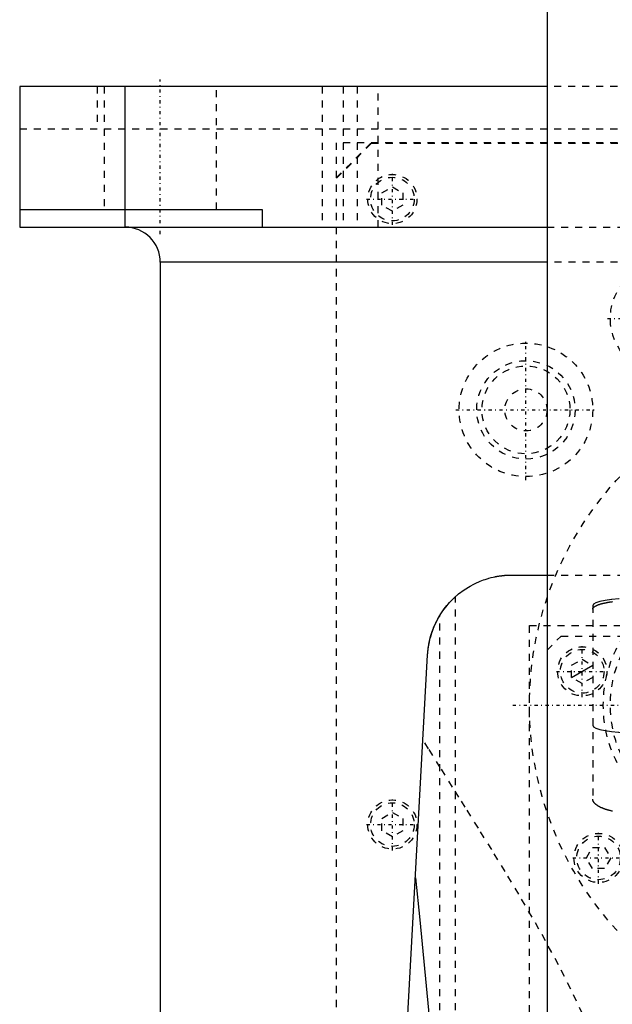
# Model space of a CAD drawing. Extents: x -120 to 120, y -136 to 715.
# Tile 6 of 11: x -120 to -36, y 257 to 398. Entities that reach past the tile are written whole.
import ezdxf

# ---------------------------------------------------------------- set-up
doc = ezdxf.new("R2010")
doc.units = 0
doc.linetypes.add('CENTER', pattern=[1.5, 0.45, -0.5, 0.05, -0.5])
doc.linetypes.add('DASHED', pattern=[2, 1, -1])
for name, color, linetype in [('AM_0', 7, 'CONTINUOUS'), ('AM_10', 7, 'CONTINUOUS'), ('AM_3', 7, 'DASHED'), ('AM_7', 7, 'CENTER')]:
    doc.layers.add(name, color=color, linetype=linetype)

msp = doc.modelspace()

# ---------------------------------------------------------------- linework, layer by layer
at = {"layer": 'AM_0', "color": 7, "linetype": 'CONTINUOUS'}
for p, q in [((-45, 435.75), (-45, 256.2)), ((-120, 388), (-120, 368)), ((-45, 388), (-120, 388)), ((-105, 368), (-105, 388)), ((-120, 370.5), (-85.5, 370.5)), ((-85.5, 370.5), (-85.5, 368)), ((-120, 368), (-45, 368)), ((-100, 363), (-100, 25)), ((-45.04, 363), (-100, 363)), ((-50, 318.5), (-45, 318.5)), ((-72.48, 116.6), (-61.98, 307.16))]:
    msp.add_line(p, q, dxfattribs=at)
for points in [[(-61.98, 307.16, 0), (-61.96, 307.53, 0), (-61.87, 308.27, 0), (-61.74, 309.01, 0), (-61.65, 309.37, 0), (-61.55, 309.74, 0), (-61.32, 310.47, 0), (-61.04, 311.19, 0), (-60.71, 311.91, 0), (-60.33, 312.6, 0), (-59.9, 313.28, 0), (-59.66, 313.62, 0), (-59.41, 313.95, 0), (-58.86, 314.59, 0), (-58.25, 315.21, 0), (-57.57, 315.81, 0), (-56.8, 316.39, 0), (-55.93, 316.93, 0), (-55.41, 317.21, 0), (-55.32, 317.26, 0), (-55.13, 317.35, 0), (-54.93, 317.44, 0), (-54.82, 317.49, 0), (-54.72, 317.53, 0), (-54.5, 317.63, 0), (-54.27, 317.71, 0), (-54.03, 317.8, 0), (-53.79, 317.89, 0), (-53.53, 317.97, 0), (-53.39, 318.01, 0), (-53.26, 318.05, 0), (-52.97, 318.13, 0), (-52.67, 318.2, 0), (-52.49, 318.24, 0), (-52.44, 318.25, 0), (-52.38, 318.26, 0), (-52.36, 318.27, 0), (-52.33, 318.27, 0), (-52.27, 318.28, 0), (-52.21, 318.29, 0), (-52.15, 318.31, 0), (-52.09, 318.32, 0), (-52.03, 318.33, 0), (-52, 318.33, 0), (-51.97, 318.34, 0), (-51.91, 318.35, 0), (-51.84, 318.36, 0), (-51.78, 318.37, 0), (-51.71, 318.38, 0), (-51.64, 318.39, 0), (-51.61, 318.39, 0), (-51.57, 318.4, 0), (-51.5, 318.41, 0), (-51.43, 318.41, 0), (-51.4, 318.42, 0), (-51.36, 318.42, 0), (-51.29, 318.43, 0), (-51.21, 318.44, 0), (-51.18, 318.44, 0), (-51.14, 318.45, 0), (-51.06, 318.45, 0), (-50.99, 318.46, 0), (-50.91, 318.47, 0), (-50.83, 318.47, 0), (-50.76, 318.48, 0), (-50.72, 318.48, 0), (-50.68, 318.48, 0), (-50.6, 318.48, 0), (-50.52, 318.49, 0), (-50.44, 318.49, 0), (-50.36, 318.49, 0), (-50.28, 318.5, 0), (-50.24, 318.5, 0), (-50.2, 318.5, 0), (-50.12, 318.5, 0), (-50.04, 318.5, 0), (-50, 318.5, 0)], [(-60.27, 312.71, 0), (-60.18, 312.86, 0), (-59.99, 313.14, 0), (-59.8, 313.42, 0), (-59.71, 313.56, 0), (-59.61, 313.69, 0), (-59.42, 313.93, 0), (-59.24, 314.16, 0), (-59.07, 314.36, 0), (-58.91, 314.54, 0), (-58.76, 314.7, 0), (-58.69, 314.78, 0), (-58.62, 314.85, 0), (-58.49, 314.99, 0), (-58.37, 315.1, 0), (-58.26, 315.2, 0), (-58.18, 315.28, 0), (-58.11, 315.35, 0), (-58.08, 315.37, 0), (-58.05, 315.4, 0), (-58.02, 315.43, 0), (-58, 315.44, 0), (-58, 315.44, 0)], [(-61.98, 307.16, 0), (-61.97, 307.32, 0), (-61.94, 307.65, 0), (-61.91, 307.97, 0), (-61.89, 308.13, 0), (-61.86, 308.3, 0), (-61.81, 308.62, 0), (-61.75, 308.94, 0), (-61.68, 309.26, 0), (-61.6, 309.57, 0), (-61.51, 309.89, 0), (-61.47, 310.04, 0), (-61.42, 310.2, 0), (-61.31, 310.51, 0), (-61.2, 310.81, 0), (-61.08, 311.11, 0), (-60.95, 311.41, 0), (-60.81, 311.71, 0), (-60.74, 311.86, 0), (-60.66, 312, 0), (-60.51, 312.29, 0), (-60.35, 312.57, 0), (-60.27, 312.71, 0)], [(-63.73, 275.44, 0), (-63.09, 269.45, 0), (-61.84, 256.58, 0), (-60.6, 242.59, 0), (-60, 235.17, 0)]]:
    msp.add_polyline3d(points, dxfattribs=at)
msp.add_arc((-105, 363), 5, 0, 90, dxfattribs=at)
at = {"layer": 'AM_10', "color": 7, "linetype": 'CONTINUOUS'}
msp.add_line((-41.5, 303.93), (-38.5, 305.67), dxfattribs=at)
at = {"layer": 'AM_3', "color": 6, "linetype": 'DASHED'}
for p, q in [((-108.97, 388), (-108.97, 382)), ((-108, 388), (-108, 370.5)), ((-92, 370.5), (-92, 388)), ((-77, 388), (-77, 368)), ((-74, 388), (-74, 368)), ((-72, 388), (-72, 368)), ((-69, 368), (-69, 388)), ((45, 388), (-45, 388)), ((-120, 382), (120, 382)), ((-75, 375), (-70, 380)), ((75, 380), (-75, 380)), ((-75, 380), (-75, 68)), ((-74.95, 374.95), (-69.95, 379.95)), ((-69.95, 379.95), (69.95, 379.95)), ((-74.95, 69.05), (-74.95, 374.95)), ((-68.5, 372.87), (-67, 373.73)), ((-68.5, 371.13), (-68.5, 372.87)), ((-67, 373.73), (-65.5, 372.87)), ((-65.5, 372.87), (-65.5, 371.13)), ((-67, 370.27), (-68.5, 371.13)), ((-65.5, 371.13), (-67, 370.27)), ((-45, 368), (45, 368)), ((45.04, 363), (-45.04, 363)), ((-45, 318.5), (45, 318.5)), ((-58, 116.6), (-58, 315.44)), ((-38.5, 314.14), (-38.5, 286.63)), ((-60.27, 116.6), (-60.27, 312.71)), ((-47.5, 218.3), (-47.5, 311.3)), ((-47.5, 311.3), (47.5, 311.3)), ((-45, 307.8), (-43, 309.8)), ((-43, 309.8), (44, 309.8)), ((-41.5, 305.67), (-40, 306.53)), ((-41.5, 303.93), (-41.5, 305.67)), ((-40, 306.53), (-38.5, 305.67)), ((-40, 303.07), (-41.5, 303.93)), ((-38.5, 303.93), (-40, 303.07)), ((-68.5, 283.87), (-67, 284.73)), ((-67, 284.73), (-65.5, 283.87)), ((-68.5, 282.13), (-68.5, 283.87)), ((-65.5, 283.87), (-65.5, 282.13)), ((-67, 281.27), (-68.5, 282.13)), ((-65.5, 282.13), (-67, 281.27)), ((-39.4, 278.25), (-38.54, 279.75)), ((-38.54, 279.75), (-36.81, 279.75)), ((-36.81, 279.75), (-35.94, 278.25)), ((-38.54, 276.75), (-39.4, 278.25)), ((-35.94, 278.25), (-36.81, 276.75)), ((-36.81, 276.75), (-38.54, 276.75))]:
    msp.add_line(p, q, dxfattribs=at)
for points in [[(-32.5, 315.18), (-33.67, 315.16), (-34.8, 315.1), (-35.83, 315.01), (-36.74, 314.88), (-37.49, 314.72), (-38.04, 314.54), (-38.38, 314.34), (-38.5, 314.14)], [(-38.5, 297.12), (-38.38, 296.92), (-38.04, 296.72), (-37.49, 296.54), (-36.74, 296.39), (-35.83, 296.26), (-34.8, 296.16), (-33.67, 296.1), (-32.5, 296.08)]]:
    msp.add_lwpolyline(points, dxfattribs=at)
for points in [[(-38.5, 313.64, 0), (-38.5, 313.65, 0), (-38.5, 313.67, 0), (-38.5, 313.69, 0), (-38.49, 313.7, 0), (-38.49, 313.71, 0), (-38.49, 313.73, 0), (-38.48, 313.74, 0), (-38.47, 313.76, 0), (-38.47, 313.78, 0), (-38.46, 313.8, 0), (-38.45, 313.81, 0), (-38.45, 313.82, 0), (-38.43, 313.84, 0), (-38.42, 313.85, 0), (-38.4, 313.87, 0), (-38.39, 313.89, 0), (-38.37, 313.91, 0), (-38.36, 313.92, 0), (-38.35, 313.93, 0), (-38.33, 313.95, 0), (-38.31, 313.96, 0), (-38.3, 313.97, 0), (-38.29, 313.98, 0), (-38.26, 314, 0), (-38.24, 314.02, 0), (-38.23, 314.03, 0), (-38.21, 314.04, 0), (-38.18, 314.05, 0), (-38.16, 314.07, 0), (-38.12, 314.09, 0), (-38.09, 314.11, 0), (-38.06, 314.12, 0), (-38.04, 314.13, 0), (-38.03, 314.14, 0), (-37.99, 314.16, 0), (-37.95, 314.18, 0), (-37.92, 314.19, 0), (-37.88, 314.21, 0), (-37.84, 314.23, 0), (-37.82, 314.24, 0), (-37.8, 314.24, 0), (-37.76, 314.26, 0), (-37.71, 314.28, 0), (-37.67, 314.29, 0), (-37.62, 314.31, 0), (-37.58, 314.32, 0), (-37.55, 314.33, 0), (-37.53, 314.34, 0), (-37.48, 314.36, 0), (-37.43, 314.37, 0), (-37.38, 314.39, 0), (-37.33, 314.4, 0), (-37.28, 314.42, 0), (-37.25, 314.42, 0), (-37.22, 314.43, 0), (-37.17, 314.44, 0), (-37.12, 314.46, 0), (-37.06, 314.47, 0), (-37, 314.49, 0), (-36.95, 314.5, 0), (-36.92, 314.51, 0), (-36.89, 314.51, 0), (-36.83, 314.52, 0), (-36.77, 314.54, 0), (-36.74, 314.54, 0), (-36.71, 314.55, 0), (-36.65, 314.56, 0), (-36.59, 314.57, 0), (-36.56, 314.58, 0), (-36.53, 314.59, 0), (-36.47, 314.6, 0), (-36.4, 314.61, 0), (-36.34, 314.62, 0), (-36.27, 314.63, 0), (-36.2, 314.64, 0), (-36.17, 314.65, 0), (-36.13, 314.66, 0), (-36.06, 314.67, 0), (-35.99, 314.68, 0), (-35.92, 314.69, 0), (-35.85, 314.7, 0), (-35.78, 314.71, 0), (-35.74, 314.71, 0), (-35.7, 314.72, 0)], [(-39.96, 256.08, 0), (-41.63, 259.6, 0), (-43.39, 263.06, 0), (-45.23, 266.46, 0), (-46.16, 268.14, 0), (-47.11, 269.81, 0), (-49.03, 273.09, 0), (-50.95, 276.3, 0), (-52.87, 279.43, 0), (-54.77, 282.49, 0), (-56.63, 285.46, 0), (-57.54, 286.91, 0), (-58.43, 288.34, 0), (-60.18, 291.12, 0), (-61.85, 293.79, 0), (-62.65, 295.09, 0)], [(-35.71, 284.91, 0), (-35.75, 284.92, 0), (-35.79, 284.92, 0), (-35.86, 284.94, 0), (-35.93, 284.96, 0), (-36.01, 284.98, 0), (-36.08, 284.99, 0), (-36.15, 285.01, 0), (-36.18, 285.02, 0), (-36.21, 285.03, 0), (-36.28, 285.05, 0), (-36.35, 285.07, 0), (-36.41, 285.09, 0), (-36.48, 285.11, 0), (-36.54, 285.13, 0), (-36.57, 285.13, 0), (-36.6, 285.14, 0), (-36.67, 285.16, 0), (-36.73, 285.18, 0), (-36.76, 285.2, 0), (-36.78, 285.21, 0), (-36.84, 285.23, 0), (-36.9, 285.25, 0), (-36.93, 285.26, 0), (-36.96, 285.27, 0), (-37.02, 285.29, 0), (-37.07, 285.31, 0), (-37.13, 285.34, 0), (-37.18, 285.36, 0), (-37.23, 285.38, 0), (-37.26, 285.39, 0), (-37.29, 285.4, 0), (-37.34, 285.43, 0), (-37.39, 285.45, 0), (-37.44, 285.48, 0), (-37.49, 285.5, 0), (-37.54, 285.53, 0), (-37.56, 285.54, 0), (-37.58, 285.55, 0), (-37.63, 285.58, 0), (-37.68, 285.6, 0), (-37.72, 285.63, 0), (-37.76, 285.66, 0), (-37.8, 285.68, 0), (-37.82, 285.7, 0), (-37.84, 285.71, 0), (-37.88, 285.74, 0), (-37.92, 285.76, 0), (-37.96, 285.79, 0), (-38, 285.82, 0), (-38.03, 285.85, 0), (-38.05, 285.86, 0), (-38.06, 285.87, 0), (-38.1, 285.9, 0), (-38.13, 285.93, 0), (-38.16, 285.96, 0), (-38.19, 285.99, 0), (-38.22, 286.02, 0), (-38.23, 286.03, 0), (-38.24, 286.04, 0), (-38.27, 286.07, 0), (-38.29, 286.1, 0), (-38.3, 286.12, 0), (-38.31, 286.13, 0), (-38.33, 286.16, 0), (-38.35, 286.19, 0), (-38.36, 286.2, 0), (-38.37, 286.22, 0), (-38.39, 286.25, 0), (-38.41, 286.28, 0), (-38.42, 286.3, 0), (-38.43, 286.33, 0), (-38.45, 286.36, 0), (-38.45, 286.38, 0), (-38.46, 286.39, 0), (-38.47, 286.42, 0), (-38.47, 286.45, 0), (-38.48, 286.48, 0), (-38.49, 286.51, 0), (-38.49, 286.53, 0), (-38.49, 286.55, 0), (-38.5, 286.56, 0), (-38.5, 286.59, 0), (-38.5, 286.62, 0), (-38.5, 286.63, 0)]]:
    msp.add_polyline3d(points, dxfattribs=at)
for centre, radius in [((-67, 372), 3.5), ((-67, 372), 3.1), ((-28, 355), 8), ((-48, 342), 9.5), ((-48, 342), 7), ((-48, 342), 6.25), ((0, 300), 47.5), ((-48, 342), 3), ((-19, 300), 18), ((-19, 300), 17), ((-40, 304.8), 3.5), ((-40, 304.8), 3.1), ((-67, 283), 3.5), ((-67, 283), 3.1), ((-37.67, 278.25), 3.5), ((-37.67, 278.25), 3.1)]:
    msp.add_circle(centre, radius, dxfattribs=at)
at = {"layer": 'AM_7', "color": 4, "linetype": 'CENTER'}
for p, q in [((-100, 367), (-100, 389)), ((-67, 368.32), (-67, 375.68)), ((-70.67, 372), (-63.32, 372)), ((-36.4, 355), (-19.6, 355)), ((-48, 332.02), (-48, 351.98)), ((-57.97, 342), (-38.02, 342)), ((-40, 301.12), (-40, 308.48)), ((-43.67, 304.8), (-36.32, 304.8)), ((-49.87, 300), (49.88, 300)), ((-67, 279.32), (-67, 286.68)), ((-70.67, 283), (-63.32, 283)), ((-37.67, 274.57), (-37.67, 281.93)), ((-41.35, 278.25), (-34, 278.25))]:
    msp.add_line(p, q, dxfattribs=at)

doc.saveas('drawing.dxf')
